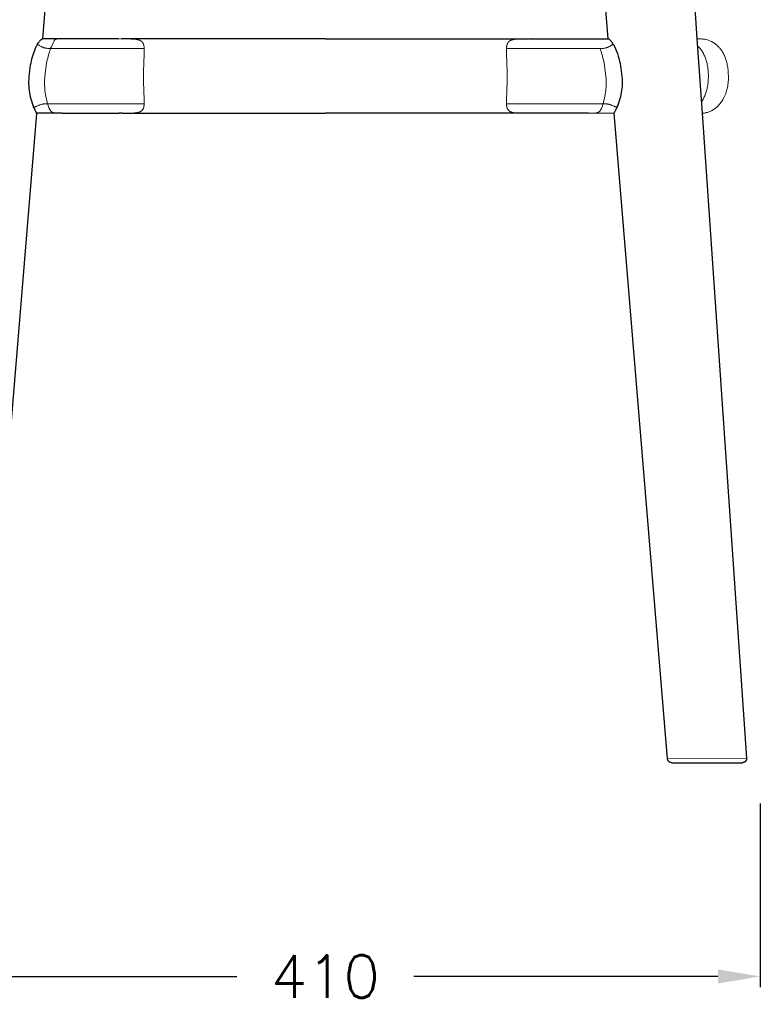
# Model space of a CAD drawing. Extents: x 27211 to 28563, y 10243 to 11771.
# Tile 7 of 11: x 28214 to 28563, y 10243 to 10707. Entities that reach past the tile are written whole.
import ezdxf

# ---------------------------------------------------------------- set-up
doc = ezdxf.new("R2010")
doc.units = 0
doc.header["$LTSCALE"] = 0.5
doc.layers.get('DEFPOINTS').update_dxf_attribs({"linetype": 'CONTINUOUS'})
doc.layers.add('2D$Visibile$Curve', color=7, linetype='CONTINUOUS', lineweight=25, true_color=0x000000)
doc.layers.add('2D$Visibile$Tangenti', color=252, linetype='CONTINUOUS', lineweight=20, true_color=0x696969)
doc.styles.get("Standard").update_dxf_attribs({"font": 'txt.shx', "bigfont": 'bigfont.shx'})
doc.dimstyles.new('STANDARD_ACAD', dxfattribs={"dimtxt": 0.18, "dimasz": 0.18, "dimexe": 0.18, "dimexo": 0.0625, "dimgap": 0.09, "dimtad": 0, "dimtih": 1, "dimtoh": 1, "dimdec": 4, "dimzin": 0, "dimdsep": 46, "dimtxsty": 'Standard', "dimcen": 0.09, "dimadec": 0, "dimazin": 0, "dimtfac": 1, "dimtdec": 4, "dimtofl": 0, "dimtmove": 0, "dimatfit": 3, "dimfxl": 1, "dimtolj": 1, "dimtzin": 0, "dimarcsym": 0})

# ---------------------------------------------------------------- blocks, each defined once
blk = doc.blocks.new('*D372')
at = {"layer": '2D$Visibile$Tangenti', "color": 0, "lineweight": -2, "transparency": 16777216}
for p, q in [((28152.74, 10337.24), (28152.74, 10250.82)), ((28562.77, 10337.24), (28562.77, 10250.82)), ((28172.74, 10255.82), (28316.09, 10255.82)), ((28542.77, 10255.82), (28399.42, 10255.82))]:
    blk.add_line(p, q, dxfattribs=at)
at = {"layer": '2D$Visibile$Tangenti', "color": 0, "transparency": 16777216}
for points in [[(28172.74, 10259.16), (28172.74, 10252.49), (28152.74, 10255.82)], [(28542.77, 10259.16), (28542.77, 10252.49), (28562.77, 10255.82)]]:
    blk.add_solid(points, dxfattribs=at)
at = {"layer": 'DEFPOINTS', "color": 0, "transparency": 16777216}
for p in [(28152.74, 10357.24), (28562.77, 10357.24), (28152.74, 10255.82)]:
    blk.add_point(p, dxfattribs=at)
at = {"layer": '2D$Visibile$Tangenti', "color": 0, "transparency": 16777216, "insert": (28357.75, 10255.82), "char_height": 20, "attachment_point": 5}
blk.add_mtext('\\A1;410', dxfattribs=at)

msp = doc.modelspace()

# ---------------------------------------------------------------- linework, layer by layer
at = {"layer": '2D$Visibile$Curve', "color": 0}
for p, q in [((28256.54, 11086.31), (28224.47, 10697.53)), ((28491.04, 10697.53), (28458.95, 11086.28)), ((28506.01, 11086.41), (28532.88, 10697.53)), ((28221.16, 10693.37), (28220.98, 10692.96)), ((28221.35, 10693.76), (28221.16, 10693.37)), ((28221.54, 10694.14), (28221.35, 10693.76)), ((28221.74, 10694.51), (28221.54, 10694.14)), ((28221.94, 10694.86), (28221.74, 10694.51)), ((28221.94, 10694.86), (28222.1, 10695.12)), ((28222.1, 10695.12), (28222.35, 10695.51)), ((28222.35, 10695.51), (28222.59, 10695.86)), ((28222.59, 10695.86), (28222.71, 10696.02)), ((28222.71, 10696.02), (28222.87, 10696.24)), ((28222.87, 10696.24), (28223.03, 10696.44)), ((28223.03, 10696.44), (28223.18, 10696.62)), ((28223.18, 10696.62), (28223.33, 10696.79)), ((28223.33, 10696.79), (28223.47, 10696.93)), ((28223.47, 10696.93), (28223.54, 10697)), ((28223.54, 10697), (28223.6, 10697.06)), ((28223.6, 10697.06), (28223.66, 10697.12)), ((28223.66, 10697.12), (28223.72, 10697.17)), ((28223.72, 10697.17), (28223.78, 10697.22)), ((28223.78, 10697.22), (28223.83, 10697.26)), ((28223.83, 10697.26), (28223.89, 10697.3)), ((28223.89, 10697.3), (28223.94, 10697.34)), ((28223.94, 10697.34), (28223.98, 10697.37)), ((28223.98, 10697.37), (28224.03, 10697.4)), ((28224.03, 10697.4), (28224.07, 10697.42)), ((28224.07, 10697.42), (28224.11, 10697.45)), ((28224.11, 10697.45), (28224.13, 10697.46)), ((28224.13, 10697.46), (28224.15, 10697.47)), ((28224.15, 10697.47), (28224.17, 10697.48)), ((28224.17, 10697.48), (28224.19, 10697.48)), ((28224.19, 10697.48), (28224.2, 10697.49)), ((28224.2, 10697.49), (28224.22, 10697.5)), ((28224.22, 10697.5), (28224.24, 10697.5)), ((28224.24, 10697.5), (28224.25, 10697.51)), ((28224.25, 10697.51), (28224.26, 10697.51)), ((28224.26, 10697.51), (28224.27, 10697.51)), ((28224.27, 10697.51), (28224.28, 10697.52)), ((28224.28, 10697.52), (28224.29, 10697.52)), ((28224.28, 10697.52), (28224.28, 10697.52)), ((28224.29, 10697.52), (28224.3, 10697.52)), ((28224.3, 10697.52), (28224.31, 10697.52)), ((28224.3, 10697.52), (28224.3, 10697.52)), ((28224.31, 10697.52), (28224.32, 10697.52)), ((28224.32, 10697.52), (28224.33, 10697.53)), ((28224.33, 10697.53), (28224.35, 10697.53)), ((28224.35, 10697.53), (28224.36, 10697.53)), ((28224.36, 10697.53), (28224.38, 10697.53)), ((28224.38, 10697.53), (28224.41, 10697.53)), ((28224.41, 10697.53), (28224.47, 10697.53)), ((28232.78, 10697.53), (28224.47, 10697.53)), ((28238.59, 10697.53), (28232.78, 10697.53)), ((28245.58, 10697.53), (28238.59, 10697.53)), ((28259.07, 10697.53), (28245.58, 10697.53)), ((28260.44, 10697.53), (28259.07, 10697.53)), ((28357.76, 10697.53), (28261.59, 10697.53)), ((28357.76, 10697.53), (28453.92, 10697.53)), ((28454.38, 10697.53), (28454.27, 10697.53)), ((28454.38, 10697.53), (28454.51, 10697.53)), ((28454.6, 10697.53), (28454.51, 10697.53)), ((28454.51, 10697.53), (28455.08, 10697.53)), ((28455.08, 10697.53), (28456.44, 10697.53)), ((28456.44, 10697.53), (28469.92, 10697.53)), ((28469.92, 10697.53), (28476.9, 10697.53)), ((28476.9, 10697.53), (28491.04, 10697.53)), ((28491.12, 10697.53), (28491.04, 10697.53)), ((28491.14, 10697.53), (28491.12, 10697.53)), ((28491.16, 10697.53), (28491.14, 10697.53)), ((28491.17, 10697.53), (28491.16, 10697.53)), ((28491.18, 10697.53), (28491.17, 10697.53)), ((28491.19, 10697.52), (28491.18, 10697.53)), ((28491.2, 10697.52), (28491.19, 10697.52)), ((28491.21, 10697.52), (28491.2, 10697.52)), ((28491.22, 10697.52), (28491.21, 10697.52)), ((28491.22, 10697.52), (28491.22, 10697.52)), ((28491.23, 10697.52), (28491.22, 10697.52)), ((28491.24, 10697.52), (28491.23, 10697.52)), ((28491.25, 10697.51), (28491.24, 10697.52)), ((28491.25, 10697.51), (28491.25, 10697.51)), ((28491.26, 10697.51), (28491.25, 10697.51)), ((28491.28, 10697.5), (28491.26, 10697.51)), ((28491.29, 10697.5), (28491.28, 10697.5)), ((28491.31, 10697.49), (28491.29, 10697.5)), ((28491.33, 10697.48), (28491.31, 10697.49)), ((28491.34, 10697.48), (28491.33, 10697.48)), ((28491.36, 10697.47), (28491.34, 10697.48)), ((28491.38, 10697.46), (28491.36, 10697.47)), ((28491.4, 10697.45), (28491.38, 10697.46)), ((28491.44, 10697.42), (28491.4, 10697.45)), ((28491.48, 10697.4), (28491.44, 10697.42)), ((28491.53, 10697.37), (28491.48, 10697.4)), ((28491.58, 10697.34), (28491.53, 10697.37)), ((28491.63, 10697.3), (28491.58, 10697.34)), ((28491.68, 10697.26), (28491.63, 10697.3)), ((28491.74, 10697.22), (28491.68, 10697.26)), ((28491.79, 10697.17), (28491.74, 10697.22)), ((28491.85, 10697.12), (28491.79, 10697.17)), ((28491.91, 10697.06), (28491.85, 10697.12)), ((28491.98, 10697), (28491.91, 10697.06)), ((28492.04, 10696.93), (28491.98, 10697)), ((28492.18, 10696.79), (28492.04, 10696.93)), ((28492.33, 10696.62), (28492.18, 10696.79)), ((28492.49, 10696.44), (28492.33, 10696.62)), ((28492.65, 10696.24), (28492.49, 10696.44)), ((28492.81, 10696.02), (28492.65, 10696.24)), ((28492.92, 10695.86), (28492.81, 10696.02)), ((28493.16, 10695.51), (28492.92, 10695.86)), ((28493.42, 10695.12), (28493.16, 10695.51)), ((28493.58, 10694.86), (28493.42, 10695.12)), ((28493.58, 10694.86), (28494.05, 10693.99)), ((28494.05, 10693.99), (28494.54, 10692.88)), ((28532.88, 10697.53), (28535.29, 10662.57)), ((28219.57, 10688.98), (28219.32, 10688.05)), ((28219.84, 10689.91), (28219.57, 10688.98)), ((28220.14, 10690.81), (28219.84, 10689.91)), ((28220.45, 10691.69), (28220.14, 10690.81)), ((28220.62, 10692.12), (28220.45, 10691.69)), ((28220.8, 10692.55), (28220.62, 10692.12)), ((28220.98, 10692.96), (28220.8, 10692.55)), ((28494.54, 10692.88), (28494.99, 10691.76)), ((28494.99, 10691.76), (28495.41, 10690.62)), ((28495.41, 10690.62), (28495.79, 10689.47)), ((28495.79, 10689.47), (28496.13, 10688.31)), ((28218.53, 10684.19), (28218.27, 10682.37)), ((28218.7, 10685.17), (28218.53, 10684.19)), ((28218.89, 10686.14), (28218.7, 10685.17)), ((28219.09, 10687.1), (28218.89, 10686.14)), ((28219.32, 10688.05), (28219.09, 10687.1)), ((28496.13, 10688.31), (28496.43, 10687.14)), ((28496.43, 10687.14), (28496.69, 10685.96)), ((28496.69, 10685.96), (28496.92, 10684.77)), ((28496.92, 10684.77), (28497.1, 10683.57)), ((28218, 10679.89), (28217.93, 10678.64)), ((28218.12, 10681.13), (28218, 10679.89)), ((28218.27, 10682.37), (28218.12, 10681.13)), ((28497.1, 10683.57), (28497.24, 10682.37)), ((28497.24, 10682.37), (28497.4, 10681.13)), ((28497.4, 10681.13), (28497.51, 10679.89)), ((28497.51, 10679.89), (28497.59, 10678.64)), ((28217.93, 10678.64), (28217.89, 10677.39)), ((28217.89, 10677.39), (28217.9, 10676.36)), ((28217.9, 10676.36), (28217.94, 10675.34)), ((28217.94, 10675.34), (28218.01, 10674.32)), ((28497.58, 10675.34), (28497.5, 10674.32)), ((28497.62, 10676.36), (28497.58, 10675.34)), ((28497.59, 10678.64), (28497.62, 10677.39)), ((28497.62, 10677.39), (28497.62, 10676.36)), ((28218.01, 10674.32), (28218.13, 10673.3)), ((28218.13, 10673.3), (28218.27, 10672.29)), ((28218.27, 10672.29), (28218.46, 10671.28)), ((28218.46, 10671.28), (28218.67, 10670.28)), ((28218.67, 10670.28), (28218.93, 10669.29)), ((28496.84, 10670.28), (28496.59, 10669.29)), ((28497.06, 10671.28), (28496.84, 10670.28)), ((28497.24, 10672.29), (28497.06, 10671.28)), ((28497.39, 10673.3), (28497.24, 10672.29)), ((28497.5, 10674.32), (28497.39, 10673.3)), ((28218.93, 10669.29), (28219.21, 10668.3)), ((28219.21, 10668.3), (28219.53, 10667.33)), ((28219.53, 10667.33), (28219.89, 10666.37)), ((28219.89, 10666.37), (28220.27, 10665.42)), ((28220.64, 10664.73), (28220.27, 10665.42)), ((28226.84, 10667.02), (28226.84, 10667.01)), ((28226.84, 10667.01), (28226.84, 10667.01)), ((28493.92, 10662.63), (28495.24, 10665.42)), ((28495.24, 10665.42), (28495.04, 10665.44)), ((28495.63, 10666.38), (28495.24, 10665.43)), ((28495.51, 10666.08), (28495.24, 10665.42)), ((28495.98, 10667.34), (28495.63, 10666.38)), ((28496.3, 10668.31), (28495.98, 10667.34)), ((28496.59, 10669.29), (28496.3, 10668.31)), ((28221.58, 10662.48), (28196.47, 10358.36)), ((28220.98, 10664.03), (28220.64, 10664.73)), ((28221.29, 10663.32), (28220.98, 10664.03)), ((28221.59, 10662.6), (28221.29, 10663.32)), ((28221.59, 10662.67), (28221.58, 10662.48)), ((28233.7, 10662.53), (28221.58, 10662.53)), ((28222.09, 10662.48), (28222.09, 10662.48)), ((28233.7, 10662.53), (28260.6, 10662.53)), ((28261.96, 10662.53), (28260.6, 10662.53)), ((28261.96, 10662.53), (28357.76, 10662.53)), ((28453.92, 10662.53), (28357.76, 10662.53)), ((28454.92, 10662.53), (28453.99, 10662.53)), ((28454.51, 10662.53), (28454.03, 10662.53)), ((28481.81, 10662.53), (28454.92, 10662.53)), ((28493.93, 10662.48), (28481.81, 10662.53)), ((28519.04, 10358.36), (28493.92, 10662.63)), ((28535.29, 10662.57), (28556.3, 10358.67)), ((28519.04, 10358.29), (28519.04, 10358.36)), ((28519.05, 10358.23), (28519.04, 10358.29)), ((28519.06, 10358.16), (28519.05, 10358.23)), ((28519.08, 10358.09), (28519.06, 10358.16)), ((28519.1, 10358.02), (28519.08, 10358.09)), ((28519.11, 10357.96), (28519.1, 10358.02)), ((28519.13, 10357.89), (28519.11, 10357.96)), ((28519.16, 10357.82), (28519.13, 10357.89)), ((28519.18, 10357.76), (28519.16, 10357.82)), ((28519.21, 10357.7), (28519.18, 10357.76)), ((28519.24, 10357.63), (28519.21, 10357.7)), ((28519.27, 10357.57), (28519.24, 10357.63)), ((28519.31, 10357.51), (28519.27, 10357.57)), ((28519.34, 10357.45), (28519.31, 10357.51)), ((28519.38, 10357.4), (28519.34, 10357.45)), ((28519.42, 10357.34), (28519.38, 10357.4)), ((28519.46, 10357.28), (28519.42, 10357.34)), ((28519.51, 10357.23), (28519.46, 10357.28)), ((28519.55, 10357.18), (28519.51, 10357.23)), ((28519.6, 10357.13), (28519.55, 10357.18)), ((28519.65, 10357.08), (28519.6, 10357.13)), ((28519.7, 10357.03), (28519.65, 10357.08)), ((28519.75, 10356.99), (28519.7, 10357.03)), ((28519.81, 10356.94), (28519.75, 10356.99)), ((28519.86, 10356.9), (28519.81, 10356.94)), ((28519.92, 10356.86), (28519.86, 10356.9)), ((28519.98, 10356.83), (28519.92, 10356.86)), ((28520.04, 10356.79), (28519.98, 10356.83)), ((28520.1, 10356.76), (28520.04, 10356.79)), ((28520.16, 10356.73), (28520.1, 10356.76)), ((28520.22, 10356.7), (28520.16, 10356.73)), ((28520.29, 10356.67), (28520.22, 10356.7)), ((28520.35, 10356.65), (28520.29, 10356.67)), ((28520.42, 10356.62), (28520.35, 10356.65)), ((28520.48, 10356.6), (28520.42, 10356.62)), ((28520.55, 10356.59), (28520.48, 10356.6)), ((28520.62, 10356.57), (28520.55, 10356.59)), ((28520.69, 10356.56), (28520.62, 10356.57)), ((28520.75, 10356.55), (28520.69, 10356.56)), ((28520.82, 10356.54), (28520.75, 10356.55)), ((28520.89, 10356.53), (28520.82, 10356.54)), ((28520.96, 10356.53), (28520.89, 10356.53)), ((28521.03, 10356.53), (28520.96, 10356.53)), ((28521.03, 10356.53), (28554.29, 10356.53)), ((28554.29, 10356.53), (28554.3, 10356.53)), ((28554.37, 10356.53), (28554.3, 10356.53)), ((28554.44, 10356.53), (28554.37, 10356.53)), ((28554.51, 10356.54), (28554.44, 10356.53)), ((28554.58, 10356.55), (28554.51, 10356.54)), ((28554.65, 10356.56), (28554.58, 10356.55)), ((28554.72, 10356.57), (28554.65, 10356.56)), ((28554.78, 10356.59), (28554.72, 10356.57)), ((28554.85, 10356.6), (28554.78, 10356.59)), ((28554.92, 10356.63), (28554.85, 10356.6)), ((28554.98, 10356.65), (28554.92, 10356.63)), ((28555.05, 10356.67), (28554.98, 10356.65)), ((28555.11, 10356.7), (28555.05, 10356.67)), ((28555.18, 10356.73), (28555.11, 10356.7)), ((28555.24, 10356.76), (28555.18, 10356.73)), ((28555.3, 10356.8), (28555.24, 10356.76)), ((28555.36, 10356.83), (28555.3, 10356.8)), ((28555.42, 10356.87), (28555.36, 10356.83)), ((28555.48, 10356.91), (28555.42, 10356.87)), ((28555.53, 10356.95), (28555.48, 10356.91)), ((28555.59, 10357), (28555.53, 10356.95)), ((28555.64, 10357.04), (28555.59, 10357)), ((28555.69, 10357.09), (28555.64, 10357.04)), ((28555.74, 10357.14), (28555.69, 10357.09)), ((28555.79, 10357.19), (28555.74, 10357.14)), ((28555.83, 10357.24), (28555.79, 10357.19)), ((28555.88, 10357.3), (28555.83, 10357.24)), ((28555.92, 10357.35), (28555.88, 10357.3)), ((28555.96, 10357.41), (28555.92, 10357.35)), ((28556, 10357.47), (28555.96, 10357.41)), ((28556.03, 10357.53), (28556, 10357.47)), ((28556.07, 10357.59), (28556.03, 10357.53)), ((28556.1, 10357.65), (28556.07, 10357.59)), ((28556.13, 10357.71), (28556.1, 10357.65)), ((28556.16, 10357.78), (28556.13, 10357.71)), ((28556.18, 10357.84), (28556.16, 10357.78)), ((28556.2, 10357.91), (28556.18, 10357.84)), ((28556.22, 10357.98), (28556.2, 10357.91)), ((28556.24, 10358.04), (28556.22, 10357.98)), ((28556.26, 10358.11), (28556.24, 10358.04)), ((28556.27, 10358.18), (28556.26, 10358.11)), ((28556.28, 10358.25), (28556.27, 10358.18)), ((28556.29, 10358.32), (28556.28, 10358.25)), ((28556.3, 10358.39), (28556.29, 10358.32)), ((28556.3, 10358.67), (28556.3, 10358.6)), ((28556.3, 10358.6), (28556.3, 10358.53)), ((28556.3, 10358.53), (28556.3, 10358.46)), ((28556.3, 10358.46), (28556.3, 10358.39))]:
    msp.add_line(p, q, dxfattribs=at)
at = {"layer": '2D$Visibile$Tangenti', "color": 0}
for p, q in [((28221.94, 10694.86), (28222, 10694.85)), ((28222, 10694.85), (28222.06, 10694.84)), ((28222.06, 10694.84), (28222.12, 10694.82)), ((28222.12, 10694.82), (28222.18, 10694.81)), ((28222.18, 10694.81), (28222.24, 10694.79)), ((28222.24, 10694.79), (28222.31, 10694.77)), ((28222.31, 10694.77), (28222.37, 10694.75)), ((28222.37, 10694.75), (28222.43, 10694.73)), ((28222.43, 10694.73), (28222.49, 10694.7)), ((28222.49, 10694.7), (28222.55, 10694.68)), ((28222.55, 10694.68), (28222.62, 10694.65)), ((28222.62, 10694.65), (28222.68, 10694.62)), ((28222.68, 10694.62), (28222.81, 10694.56)), ((28222.81, 10694.56), (28222.94, 10694.49)), ((28222.94, 10694.49), (28223.51, 10694.17)), ((28223.51, 10694.17), (28223.83, 10693.99)), ((28223.83, 10693.99), (28224, 10693.9)), ((28224, 10693.9), (28224.18, 10693.8)), ((28224.18, 10693.8), (28224.37, 10693.71)), ((28224.37, 10693.71), (28224.56, 10693.63)), ((28224.56, 10693.63), (28224.77, 10693.54)), ((28224.77, 10693.54), (28224.98, 10693.46)), ((28224.98, 10693.46), (28225.09, 10693.42)), ((28225.09, 10693.42), (28225.21, 10693.39)), ((28225.21, 10693.39), (28225.32, 10693.35)), ((28225.32, 10693.35), (28225.44, 10693.32)), ((28225.44, 10693.32), (28225.56, 10693.29)), ((28225.56, 10693.29), (28225.68, 10693.26)), ((28225.68, 10693.26), (28225.81, 10693.23)), ((28225.81, 10693.23), (28225.94, 10693.2)), ((28225.94, 10693.2), (28226.2, 10693.15)), ((28226.2, 10693.15), (28226.48, 10693.11)), ((28226.48, 10693.11), (28226.76, 10693.08)), ((28226.76, 10693.08), (28227.05, 10693.05)), ((28227.05, 10693.05), (28227.35, 10693.03)), ((28227.35, 10693.03), (28227.65, 10693.02)), ((28227.65, 10693.02), (28228.27, 10693.01)), ((28228.27, 10693.01), (28228.02, 10692.32)), ((28228.45, 10693.46), (28228.27, 10693.01)), ((28228.27, 10693.01), (28258.9, 10693.03)), ((28228.63, 10693.89), (28228.45, 10693.46)), ((28228.97, 10694.67), (28228.63, 10693.89)), ((28229.74, 10696.29), (28228.97, 10694.67)), ((28229.91, 10696.63), (28229.74, 10696.29)), ((28229.99, 10696.77), (28229.91, 10696.63)), ((28230.03, 10696.83), (28229.99, 10696.77)), ((28230.07, 10696.89), (28230.03, 10696.83)), ((28230.1, 10696.94), (28230.07, 10696.89)), ((28230.14, 10697), (28230.1, 10696.94)), ((28230.16, 10697.02), (28230.14, 10697)), ((28230.18, 10697.04), (28230.16, 10697.02)), ((28230.19, 10697.07), (28230.18, 10697.04)), ((28230.21, 10697.09), (28230.19, 10697.07)), ((28230.23, 10697.11), (28230.21, 10697.09)), ((28230.25, 10697.13), (28230.23, 10697.11)), ((28230.27, 10697.15), (28230.25, 10697.13)), ((28230.29, 10697.17), (28230.27, 10697.15)), ((28230.31, 10697.19), (28230.29, 10697.17)), ((28230.32, 10697.21), (28230.31, 10697.19)), ((28230.34, 10697.22), (28230.32, 10697.21)), ((28230.36, 10697.24), (28230.34, 10697.22)), ((28230.38, 10697.25), (28230.36, 10697.24)), ((28230.4, 10697.27), (28230.38, 10697.25)), ((28230.41, 10697.28), (28230.4, 10697.27)), ((28230.43, 10697.29), (28230.41, 10697.28)), ((28230.45, 10697.3), (28230.43, 10697.29)), ((28230.47, 10697.31), (28230.45, 10697.3)), ((28230.48, 10697.32), (28230.47, 10697.31)), ((28230.5, 10697.33), (28230.48, 10697.32)), ((28230.5, 10697.33), (28230.74, 10697.39)), ((28230.74, 10697.39), (28230.97, 10697.44)), ((28230.97, 10697.44), (28231.21, 10697.48)), ((28231.21, 10697.48), (28231.45, 10697.51)), ((28231.45, 10697.51), (28231.68, 10697.54)), ((28231.68, 10697.54), (28231.92, 10697.56)), ((28231.92, 10697.56), (28232.16, 10697.57)), ((28232.16, 10697.57), (28232.4, 10697.57)), ((28232.4, 10697.57), (28232.65, 10697.56)), ((28232.65, 10697.56), (28232.89, 10697.55)), ((28232.89, 10697.55), (28233.12, 10697.53)), ((28272.4, 10693.03), (28258.96, 10693.03)), ((28260.44, 10697.53), (28266.16, 10697.49)), ((28266.16, 10697.49), (28267.2, 10697.44)), ((28267.2, 10697.44), (28267.69, 10697.41)), ((28267.69, 10697.41), (28268.16, 10697.36)), ((28268.16, 10697.36), (28268.62, 10697.31)), ((28268.62, 10697.31), (28268.83, 10697.27)), ((28268.83, 10697.27), (28269.05, 10697.24)), ((28269.05, 10697.24), (28269.25, 10697.2)), ((28269.25, 10697.2), (28269.45, 10697.15)), ((28269.45, 10697.15), (28269.64, 10697.1)), ((28269.64, 10697.1), (28269.83, 10697.05)), ((28269.83, 10697.05), (28270.01, 10696.99)), ((28270.01, 10696.99), (28270.09, 10696.96)), ((28270.09, 10696.96), (28270.18, 10696.93)), ((28270.18, 10696.93), (28270.26, 10696.9)), ((28270.26, 10696.9), (28270.34, 10696.86)), ((28270.34, 10696.86), (28270.42, 10696.83)), ((28270.42, 10696.83), (28270.5, 10696.79)), ((28270.5, 10696.79), (28270.57, 10696.75)), ((28270.57, 10696.75), (28270.65, 10696.72)), ((28270.65, 10696.72), (28270.72, 10696.68)), ((28270.72, 10696.68), (28270.79, 10696.63)), ((28270.79, 10696.63), (28270.86, 10696.59)), ((28270.86, 10696.59), (28270.93, 10696.55)), ((28270.93, 10696.55), (28270.99, 10696.5)), ((28270.99, 10696.5), (28271.05, 10696.45)), ((28271.05, 10696.45), (28271.12, 10696.41)), ((28271.12, 10696.41), (28271.18, 10696.36)), ((28271.18, 10696.36), (28271.23, 10696.31)), ((28271.23, 10696.31), (28271.29, 10696.25)), ((28271.29, 10696.25), (28271.35, 10696.2)), ((28271.35, 10696.2), (28271.4, 10696.14)), ((28271.4, 10696.14), (28271.45, 10696.09)), ((28271.45, 10696.09), (28271.5, 10696.03)), ((28271.5, 10696.03), (28271.55, 10695.97)), ((28271.55, 10695.97), (28271.59, 10695.91)), ((28271.59, 10695.91), (28271.64, 10695.85)), ((28271.64, 10695.85), (28271.68, 10695.78)), ((28271.68, 10695.78), (28271.73, 10695.72)), ((28271.73, 10695.72), (28271.77, 10695.65)), ((28271.77, 10695.65), (28271.81, 10695.59)), ((28271.81, 10695.59), (28271.84, 10695.52)), ((28271.84, 10695.52), (28271.88, 10695.45)), ((28271.88, 10695.45), (28271.91, 10695.38)), ((28271.91, 10695.38), (28271.95, 10695.3)), ((28271.95, 10695.3), (28271.98, 10695.23)), ((28271.98, 10695.23), (28272.01, 10695.15)), ((28272.01, 10695.15), (28272.04, 10695.07)), ((28272.04, 10695.07), (28272.07, 10694.99)), ((28272.07, 10694.99), (28272.09, 10694.91)), ((28272.09, 10694.91), (28272.12, 10694.83)), ((28272.12, 10694.83), (28272.14, 10694.75)), ((28272.14, 10694.75), (28272.19, 10694.58)), ((28272.19, 10694.58), (28272.23, 10694.4)), ((28272.23, 10694.4), (28272.27, 10694.22)), ((28272.27, 10694.22), (28272.3, 10694.04)), ((28272.3, 10694.04), (28272.33, 10693.85)), ((28272.33, 10693.85), (28272.35, 10693.65)), ((28272.35, 10693.65), (28272.37, 10693.45)), ((28272.37, 10693.45), (28272.4, 10693.03)), ((28272.4, 10693.03), (28272.43, 10692.45)), ((28443.11, 10693.03), (28443.09, 10692.45)), ((28443.14, 10693.45), (28443.11, 10693.03)), ((28443.11, 10693.03), (28456.56, 10693.03)), ((28443.16, 10693.65), (28443.14, 10693.45)), ((28443.19, 10693.85), (28443.16, 10693.65)), ((28443.22, 10694.04), (28443.19, 10693.85)), ((28443.25, 10694.22), (28443.22, 10694.04)), ((28443.28, 10694.4), (28443.25, 10694.22)), ((28443.32, 10694.58), (28443.28, 10694.4)), ((28443.37, 10694.75), (28443.32, 10694.58)), ((28443.39, 10694.83), (28443.37, 10694.75)), ((28443.42, 10694.91), (28443.39, 10694.83)), ((28443.45, 10694.99), (28443.42, 10694.91)), ((28443.47, 10695.07), (28443.45, 10694.99)), ((28443.5, 10695.15), (28443.47, 10695.07)), ((28443.53, 10695.23), (28443.5, 10695.15)), ((28443.57, 10695.3), (28443.53, 10695.23)), ((28443.6, 10695.38), (28443.57, 10695.3)), ((28443.63, 10695.45), (28443.6, 10695.38)), ((28443.67, 10695.52), (28443.63, 10695.45)), ((28443.71, 10695.59), (28443.67, 10695.52)), ((28443.75, 10695.65), (28443.71, 10695.59)), ((28443.79, 10695.72), (28443.75, 10695.65)), ((28443.83, 10695.78), (28443.79, 10695.72)), ((28443.87, 10695.85), (28443.83, 10695.78)), ((28443.92, 10695.91), (28443.87, 10695.85)), ((28443.97, 10695.97), (28443.92, 10695.91)), ((28444.01, 10696.03), (28443.97, 10695.97)), ((28444.06, 10696.09), (28444.01, 10696.03)), ((28444.12, 10696.14), (28444.06, 10696.09)), ((28444.17, 10696.2), (28444.12, 10696.14)), ((28444.22, 10696.25), (28444.17, 10696.2)), ((28444.28, 10696.31), (28444.22, 10696.25)), ((28444.34, 10696.36), (28444.28, 10696.31)), ((28444.4, 10696.41), (28444.34, 10696.36)), ((28444.46, 10696.45), (28444.4, 10696.41)), ((28444.52, 10696.5), (28444.46, 10696.45)), ((28444.59, 10696.55), (28444.52, 10696.5)), ((28444.65, 10696.59), (28444.59, 10696.55)), ((28444.72, 10696.63), (28444.65, 10696.59)), ((28444.79, 10696.68), (28444.72, 10696.63)), ((28444.87, 10696.72), (28444.79, 10696.68)), ((28444.94, 10696.75), (28444.87, 10696.72)), ((28445.02, 10696.79), (28444.94, 10696.75)), ((28445.09, 10696.83), (28445.02, 10696.79)), ((28445.17, 10696.86), (28445.09, 10696.83)), ((28445.25, 10696.9), (28445.17, 10696.86)), ((28445.34, 10696.93), (28445.25, 10696.9)), ((28445.42, 10696.96), (28445.34, 10696.93)), ((28445.51, 10696.99), (28445.42, 10696.96)), ((28445.69, 10697.05), (28445.51, 10696.99)), ((28445.87, 10697.1), (28445.69, 10697.05)), ((28446.06, 10697.15), (28445.87, 10697.1)), ((28446.26, 10697.2), (28446.06, 10697.15)), ((28446.47, 10697.24), (28446.26, 10697.2)), ((28446.68, 10697.27), (28446.47, 10697.24)), ((28446.89, 10697.31), (28446.68, 10697.27)), ((28447.35, 10697.36), (28446.89, 10697.31)), ((28447.82, 10697.41), (28447.35, 10697.36)), ((28448.32, 10697.44), (28447.82, 10697.41)), ((28449.36, 10697.49), (28448.32, 10697.44)), ((28454.27, 10697.53), (28449.36, 10697.49)), ((28456.56, 10693.03), (28487.67, 10693.02)), ((28487.24, 10693.01), (28487.5, 10692.32)), ((28487.67, 10693.02), (28488.09, 10693.03)), ((28488.09, 10693.03), (28488.51, 10693.05)), ((28488.51, 10693.05), (28488.71, 10693.07)), ((28488.71, 10693.07), (28488.92, 10693.1)), ((28488.92, 10693.1), (28489.12, 10693.12)), ((28489.12, 10693.12), (28489.32, 10693.15)), ((28489.32, 10693.15), (28489.52, 10693.19)), ((28489.52, 10693.19), (28489.72, 10693.23)), ((28489.72, 10693.23), (28489.92, 10693.28)), ((28489.92, 10693.28), (28490.11, 10693.33)), ((28490.11, 10693.33), (28490.3, 10693.39)), ((28490.3, 10693.39), (28490.49, 10693.45)), ((28490.49, 10693.45), (28490.68, 10693.52)), ((28490.68, 10693.52), (28490.87, 10693.59)), ((28490.87, 10693.59), (28491.05, 10693.67)), ((28491.05, 10693.67), (28491.24, 10693.76)), ((28491.24, 10693.76), (28491.42, 10693.85)), ((28491.42, 10693.85), (28491.61, 10693.95)), ((28491.61, 10693.95), (28492.52, 10694.46)), ((28492.52, 10694.46), (28492.68, 10694.55)), ((28492.68, 10694.55), (28492.76, 10694.59)), ((28492.76, 10694.59), (28492.86, 10694.64)), ((28492.86, 10694.64), (28492.97, 10694.68)), ((28492.97, 10694.68), (28493.07, 10694.72)), ((28493.07, 10694.72), (28493.12, 10694.74)), ((28493.12, 10694.74), (28493.18, 10694.76)), ((28493.18, 10694.76), (28493.23, 10694.78)), ((28493.23, 10694.78), (28493.28, 10694.79)), ((28493.28, 10694.79), (28493.33, 10694.81)), ((28493.33, 10694.81), (28493.38, 10694.82)), ((28493.38, 10694.82), (28493.48, 10694.84)), ((28493.48, 10694.84), (28493.58, 10694.86)), ((28532.88, 10697.53), (28534.76, 10697.53)), ((28534.37, 10693.03), (28533.1, 10694.34)), ((28534.42, 10692.96), (28534.37, 10693.03)), ((28534.76, 10697.53), (28535.14, 10697.52)), ((28535.14, 10697.52), (28535.53, 10697.5)), ((28535.53, 10697.5), (28535.91, 10697.47)), ((28535.91, 10697.47), (28536.3, 10697.42)), ((28536.3, 10697.42), (28536.68, 10697.37)), ((28536.68, 10697.37), (28537.06, 10697.29)), ((28537.06, 10697.29), (28537.43, 10697.21)), ((28537.43, 10697.21), (28537.81, 10697.11)), ((28537.81, 10697.11), (28538.18, 10697)), ((28538.18, 10697), (28539.78, 10696.35)), ((28539.78, 10696.35), (28541.27, 10695.45)), ((28541.27, 10695.45), (28542.66, 10694.31)), ((28542.66, 10694.31), (28542.94, 10694.02)), ((28542.94, 10694.02), (28543.22, 10693.73)), ((28543.22, 10693.73), (28543.5, 10693.43)), ((28543.5, 10693.43), (28543.76, 10693.11)), ((28543.76, 10693.11), (28544.02, 10692.78)), ((28226.9, 10688.49), (28226.71, 10687.68)), ((28227.1, 10689.3), (28226.9, 10688.49)), ((28227.31, 10690.09), (28227.1, 10689.3)), ((28227.54, 10690.85), (28227.31, 10690.09)), ((28227.77, 10691.6), (28227.54, 10690.85)), ((28228.02, 10692.32), (28227.77, 10691.6)), ((28272.41, 10690.53), (28272.1, 10682.07)), ((28272.43, 10691.85), (28272.41, 10690.53)), ((28272.43, 10692.45), (28272.43, 10691.85)), ((28443.09, 10692.45), (28443.08, 10691.85)), ((28443.08, 10691.85), (28443.1, 10690.53)), ((28443.1, 10690.53), (28443.42, 10682.07)), ((28487.5, 10692.32), (28487.74, 10691.6)), ((28487.74, 10691.6), (28487.98, 10690.85)), ((28487.98, 10690.85), (28488.2, 10690.09)), ((28488.2, 10690.09), (28488.42, 10689.3)), ((28488.42, 10689.3), (28488.62, 10688.49)), ((28488.62, 10688.49), (28488.81, 10687.68)), ((28534.7, 10692.61), (28534.42, 10692.96)), ((28534.97, 10692.25), (28534.7, 10692.61)), ((28535.23, 10691.87), (28534.97, 10692.25)), ((28535.48, 10691.48), (28535.23, 10691.87)), ((28535.72, 10691.08), (28535.48, 10691.48)), ((28535.95, 10690.67), (28535.72, 10691.08)), ((28536.17, 10690.25), (28535.95, 10690.67)), ((28536.38, 10689.81), (28536.17, 10690.25)), ((28536.58, 10689.36), (28536.38, 10689.81)), ((28536.77, 10688.9), (28536.58, 10689.36)), ((28536.95, 10688.43), (28536.77, 10688.9)), ((28537.12, 10687.95), (28536.95, 10688.43)), ((28544.02, 10692.78), (28544.27, 10692.44)), ((28544.27, 10692.44), (28544.52, 10692.09)), ((28544.52, 10692.09), (28544.76, 10691.72)), ((28544.76, 10691.72), (28544.99, 10691.35)), ((28544.99, 10691.35), (28545.21, 10690.96)), ((28545.21, 10690.96), (28545.42, 10690.56)), ((28545.42, 10690.56), (28545.63, 10690.14)), ((28545.63, 10690.14), (28545.82, 10689.71)), ((28545.82, 10689.71), (28546.01, 10689.27)), ((28546.01, 10689.27), (28546.19, 10688.82)), ((28546.19, 10688.82), (28546.36, 10688.35)), ((28226.22, 10685.17), (28225.95, 10683.45)), ((28226.53, 10686.85), (28226.22, 10685.17)), ((28226.71, 10687.68), (28226.53, 10686.85)), ((28488.81, 10687.68), (28488.98, 10686.85)), ((28488.98, 10686.85), (28489.29, 10685.17)), ((28489.29, 10685.17), (28489.56, 10683.45)), ((28537.27, 10687.45), (28537.12, 10687.95)), ((28537.42, 10686.95), (28537.27, 10687.45)), ((28537.56, 10686.43), (28537.42, 10686.95)), ((28537.68, 10685.9), (28537.56, 10686.43)), ((28537.79, 10685.36), (28537.68, 10685.9)), ((28537.9, 10684.81), (28537.79, 10685.36)), ((28537.99, 10684.25), (28537.9, 10684.81)), ((28538.07, 10683.68), (28537.99, 10684.25)), ((28546.36, 10688.35), (28546.52, 10687.87)), ((28546.52, 10687.87), (28546.68, 10687.38)), ((28546.68, 10687.38), (28546.82, 10686.87)), ((28546.82, 10686.87), (28546.95, 10686.35)), ((28546.95, 10686.35), (28547.08, 10685.81)), ((28547.08, 10685.81), (28547.19, 10685.26)), ((28547.19, 10685.26), (28547.29, 10684.7)), ((28547.29, 10684.7), (28547.39, 10684.12)), ((28547.39, 10684.12), (28547.47, 10683.53)), ((28225.48, 10679.11), (28225.43, 10678.24)), ((28225.51, 10679.55), (28225.48, 10679.11)), ((28225.68, 10681.29), (28225.51, 10679.55)), ((28225.95, 10683.45), (28225.68, 10681.29)), ((28272.1, 10682.07), (28272.1, 10677.49)), ((28443.42, 10682.07), (28443.41, 10677.49)), ((28489.56, 10683.45), (28489.83, 10681.29)), ((28489.83, 10681.29), (28490, 10679.55)), ((28490, 10679.55), (28490.04, 10679.11)), ((28490.04, 10679.11), (28490.08, 10678.24)), ((28538.16, 10682.8), (28538.07, 10683.68)), ((28538.23, 10681.89), (28538.16, 10682.8)), ((28538.26, 10681.26), (28538.23, 10681.89)), ((28538.28, 10680.64), (28538.26, 10681.26)), ((28538.26, 10678.78), (28538.28, 10679.4)), ((28538.29, 10680.02), (28538.28, 10680.64)), ((28538.28, 10679.4), (28538.29, 10680.02)), ((28547.47, 10683.53), (28547.54, 10682.92)), ((28547.54, 10682.92), (28547.6, 10682.3)), ((28547.6, 10682.3), (28547.65, 10681.67)), ((28547.65, 10681.67), (28547.69, 10681.01)), ((28547.69, 10681.01), (28547.72, 10680.35)), ((28547.72, 10680.35), (28547.74, 10678.97)), ((28225.43, 10678.24), (28225.41, 10677.36)), ((28225.41, 10677.36), (28225.41, 10676.49)), ((28225.41, 10676.49), (28225.43, 10675.62)), ((28225.43, 10675.62), (28225.47, 10674.76)), ((28225.47, 10674.76), (28225.54, 10673.9)), ((28272.1, 10677.49), (28272.43, 10668.85)), ((28443.41, 10677.49), (28443.09, 10668.85)), ((28490.04, 10674.76), (28489.98, 10673.9)), ((28490.09, 10675.62), (28490.04, 10674.76)), ((28490.08, 10678.24), (28490.11, 10677.36)), ((28490.11, 10676.49), (28490.09, 10675.62)), ((28490.11, 10677.36), (28490.11, 10676.49)), ((28537.68, 10674.14), (28537.79, 10674.68)), ((28537.79, 10674.68), (28537.89, 10675.23)), ((28537.89, 10675.23), (28537.99, 10675.79)), ((28537.99, 10675.79), (28538.06, 10676.36)), ((28538.06, 10676.36), (28538.13, 10676.95)), ((28538.13, 10676.95), (28538.19, 10677.54)), ((28538.19, 10677.54), (28538.23, 10678.16)), ((28538.23, 10678.16), (28538.26, 10678.78)), ((28547.25, 10674.66), (28547.09, 10673.96)), ((28547.39, 10675.37), (28547.25, 10674.66)), ((28547.51, 10676.09), (28547.39, 10675.37)), ((28547.6, 10676.8), (28547.51, 10676.09)), ((28547.67, 10677.52), (28547.6, 10676.8)), ((28547.72, 10678.25), (28547.67, 10677.52)), ((28547.74, 10678.97), (28547.72, 10678.25)), ((28225.54, 10673.9), (28225.62, 10673.06)), ((28225.62, 10673.06), (28225.73, 10672.23)), ((28225.73, 10672.23), (28225.85, 10671.41)), ((28225.85, 10671.41), (28225.99, 10670.61)), ((28225.99, 10670.61), (28226.14, 10669.84)), ((28226.14, 10669.84), (28226.31, 10669.09)), ((28489.37, 10669.84), (28489.21, 10669.09)), ((28489.52, 10670.61), (28489.37, 10669.84)), ((28489.66, 10671.41), (28489.52, 10670.61)), ((28489.79, 10672.23), (28489.66, 10671.41)), ((28489.89, 10673.06), (28489.79, 10672.23)), ((28489.98, 10673.9), (28489.89, 10673.06)), ((28536.17, 10669.8), (28536.38, 10670.24)), ((28536.38, 10670.24), (28536.58, 10670.68)), ((28536.58, 10670.68), (28536.76, 10671.14)), ((28536.76, 10671.14), (28536.94, 10671.61)), ((28536.94, 10671.61), (28537.11, 10672.1)), ((28537.11, 10672.1), (28537.27, 10672.59)), ((28537.27, 10672.59), (28537.42, 10673.1)), ((28537.42, 10673.1), (28537.55, 10673.61)), ((28537.55, 10673.61), (28537.68, 10674.14)), ((28545.62, 10669.88), (28545.3, 10669.23)), ((28545.92, 10670.54), (28545.62, 10669.88)), ((28546.2, 10671.2), (28545.92, 10670.54)), ((28546.46, 10671.88), (28546.2, 10671.2)), ((28546.69, 10672.57), (28546.46, 10671.88)), ((28546.9, 10673.26), (28546.69, 10672.57)), ((28547.09, 10673.96), (28546.9, 10673.26)), ((28220.27, 10665.42), (28220.32, 10665.43)), ((28220.32, 10665.43), (28220.45, 10665.44)), ((28220.45, 10665.44), (28220.58, 10665.46)), ((28220.58, 10665.46), (28220.71, 10665.48)), ((28220.71, 10665.48), (28220.84, 10665.51)), ((28220.84, 10665.51), (28220.97, 10665.54)), ((28220.97, 10665.54), (28221.11, 10665.58)), ((28221.11, 10665.58), (28221.24, 10665.62)), ((28221.24, 10665.62), (28221.37, 10665.67)), ((28221.37, 10665.67), (28221.5, 10665.72)), ((28221.5, 10665.72), (28221.62, 10665.77)), ((28221.62, 10665.77), (28221.75, 10665.82)), ((28221.75, 10665.82), (28222.77, 10666.3)), ((28222.77, 10666.3), (28222.99, 10666.39)), ((28222.99, 10666.39), (28223.2, 10666.48)), ((28223.2, 10666.48), (28223.42, 10666.55)), ((28223.42, 10666.55), (28223.63, 10666.62)), ((28223.63, 10666.62), (28223.85, 10666.69)), ((28223.85, 10666.69), (28224.07, 10666.74)), ((28224.07, 10666.74), (28224.29, 10666.79)), ((28224.29, 10666.79), (28224.51, 10666.84)), ((28224.51, 10666.84), (28224.73, 10666.87)), ((28224.73, 10666.87), (28224.96, 10666.91)), ((28224.96, 10666.91), (28225.19, 10666.94)), ((28225.19, 10666.94), (28225.42, 10666.96)), ((28225.42, 10666.96), (28225.65, 10666.98)), ((28225.65, 10666.98), (28225.88, 10666.99)), ((28225.88, 10666.99), (28226.35, 10667.01)), ((28226.31, 10669.09), (28226.66, 10667.67)), ((28226.35, 10667.01), (28226.84, 10667.01)), ((28226.66, 10667.67), (28226.84, 10667.02)), ((28272.4, 10667.03), (28226.84, 10667.02)), ((28226.84, 10667.01), (28227.07, 10666.24)), ((28227.07, 10666.24), (28227.14, 10666.01)), ((28227.14, 10666.01), (28227.29, 10665.59)), ((28227.29, 10665.59), (28227.43, 10665.21)), ((28227.43, 10665.21), (28227.5, 10665.03)), ((28272.12, 10665.22), (28272.09, 10665.14)), ((28272.14, 10665.3), (28272.12, 10665.22)), ((28272.19, 10665.47), (28272.14, 10665.3)), ((28272.23, 10665.65), (28272.19, 10665.47)), ((28272.27, 10665.83), (28272.23, 10665.65)), ((28272.3, 10666.02), (28272.27, 10665.83)), ((28272.33, 10666.21), (28272.3, 10666.02)), ((28272.35, 10666.41), (28272.33, 10666.21)), ((28272.37, 10666.61), (28272.35, 10666.41)), ((28272.4, 10667.03), (28272.37, 10666.61)), ((28272.43, 10667.6), (28272.4, 10667.03)), ((28272.43, 10668.85), (28272.43, 10668.21)), ((28272.43, 10668.21), (28272.43, 10667.6)), ((28443.09, 10668.85), (28443.08, 10668.21)), ((28443.08, 10668.21), (28443.09, 10667.6)), ((28443.09, 10667.6), (28443.11, 10667.03)), ((28443.11, 10667.03), (28443.14, 10666.61)), ((28443.11, 10667.03), (28488.67, 10667.02)), ((28443.14, 10666.61), (28443.16, 10666.41)), ((28443.16, 10666.41), (28443.19, 10666.21)), ((28443.19, 10666.21), (28443.22, 10666.02)), ((28443.22, 10666.02), (28443.25, 10665.83)), ((28443.25, 10665.83), (28443.28, 10665.65)), ((28443.28, 10665.65), (28443.32, 10665.47)), ((28443.32, 10665.47), (28443.37, 10665.3)), ((28443.37, 10665.3), (28443.39, 10665.22)), ((28443.39, 10665.22), (28443.42, 10665.14)), ((28488.19, 10665.48), (28488.01, 10665.01)), ((28488.67, 10667.01), (28488.19, 10665.48)), ((28488.85, 10667.67), (28488.67, 10667.02)), ((28488.67, 10667.02), (28489.32, 10667.01)), ((28488.67, 10667.02), (28488.67, 10667.01)), ((28489.21, 10669.09), (28488.85, 10667.67)), ((28489.32, 10667.01), (28489.64, 10666.99)), ((28489.64, 10666.99), (28489.94, 10666.97)), ((28489.94, 10666.97), (28490.24, 10666.95)), ((28490.24, 10666.95), (28490.53, 10666.91)), ((28490.53, 10666.91), (28490.81, 10666.87)), ((28490.81, 10666.87), (28491.08, 10666.82)), ((28491.08, 10666.82), (28491.34, 10666.77)), ((28491.34, 10666.77), (28491.59, 10666.7)), ((28491.59, 10666.7), (28491.83, 10666.64)), ((28491.83, 10666.64), (28492.05, 10666.57)), ((28492.05, 10666.57), (28492.27, 10666.49)), ((28492.27, 10666.49), (28492.48, 10666.41)), ((28492.48, 10666.41), (28492.68, 10666.33)), ((28492.68, 10666.33), (28492.86, 10666.25)), ((28492.86, 10666.25), (28493.54, 10665.93)), ((28493.54, 10665.93), (28493.85, 10665.79)), ((28493.85, 10665.79), (28493.99, 10665.72)), ((28493.99, 10665.72), (28494.13, 10665.67)), ((28494.13, 10665.67), (28494.2, 10665.64)), ((28494.2, 10665.64), (28494.27, 10665.61)), ((28494.27, 10665.61), (28494.34, 10665.59)), ((28494.34, 10665.59), (28494.41, 10665.57)), ((28494.41, 10665.57), (28494.48, 10665.55)), ((28494.48, 10665.55), (28494.55, 10665.53)), ((28494.55, 10665.53), (28494.62, 10665.51)), ((28494.62, 10665.51), (28494.69, 10665.5)), ((28494.69, 10665.5), (28494.76, 10665.48)), ((28494.76, 10665.48), (28494.82, 10665.47)), ((28494.82, 10665.47), (28494.89, 10665.46)), ((28494.89, 10665.46), (28494.96, 10665.45)), ((28494.96, 10665.45), (28495.03, 10665.44)), ((28495.03, 10665.44), (28495.1, 10665.44)), ((28495.1, 10665.44), (28495.24, 10665.43)), ((28534.94, 10667.76), (28534.97, 10667.8)), ((28534.97, 10667.8), (28535.23, 10668.18)), ((28535.23, 10668.18), (28535.48, 10668.57)), ((28535.48, 10668.57), (28535.72, 10668.97)), ((28535.72, 10668.97), (28535.95, 10669.38)), ((28535.95, 10669.38), (28536.17, 10669.8)), ((28542.66, 10665.75), (28541.27, 10664.61)), ((28543.91, 10667.13), (28542.66, 10665.75)), ((28544.21, 10667.53), (28543.91, 10667.13)), ((28544.5, 10667.94), (28544.21, 10667.53)), ((28544.78, 10668.36), (28544.5, 10667.94)), ((28545.05, 10668.79), (28544.78, 10668.36)), ((28545.3, 10669.23), (28545.05, 10668.79)), ((28227.5, 10665.03), (28227.57, 10664.86)), ((28227.57, 10664.86), (28227.64, 10664.71)), ((28227.64, 10664.71), (28227.71, 10664.56)), ((28227.71, 10664.56), (28227.78, 10664.42)), ((28227.78, 10664.42), (28227.85, 10664.29)), ((28227.85, 10664.29), (28227.92, 10664.16)), ((28227.92, 10664.16), (28227.99, 10664.04)), ((28227.99, 10664.04), (28228.06, 10663.94)), ((28228.06, 10663.94), (28228.14, 10663.83)), ((28228.14, 10663.83), (28228.21, 10663.73)), ((28228.21, 10663.73), (28228.25, 10663.68)), ((28228.25, 10663.68), (28228.29, 10663.64)), ((28228.29, 10663.64), (28228.33, 10663.59)), ((28228.33, 10663.59), (28228.37, 10663.55)), ((28228.37, 10663.55), (28228.4, 10663.5)), ((28228.4, 10663.5), (28228.44, 10663.46)), ((28228.44, 10663.46), (28228.48, 10663.42)), ((28228.48, 10663.42), (28228.52, 10663.38)), ((28228.52, 10663.38), (28228.56, 10663.35)), ((28228.56, 10663.35), (28228.61, 10663.31)), ((28228.61, 10663.31), (28228.65, 10663.27)), ((28228.65, 10663.27), (28228.69, 10663.24)), ((28228.69, 10663.24), (28228.73, 10663.21)), ((28228.73, 10663.21), (28228.77, 10663.18)), ((28228.77, 10663.18), (28228.81, 10663.15)), ((28228.81, 10663.15), (28228.86, 10663.12)), ((28228.86, 10663.12), (28228.9, 10663.09)), ((28228.9, 10663.09), (28228.94, 10663.06)), ((28228.94, 10663.06), (28228.99, 10663.03)), ((28228.99, 10663.03), (28229.03, 10663.01)), ((28229.03, 10663.01), (28229.07, 10662.98)), ((28229.07, 10662.98), (28229.12, 10662.96)), ((28229.12, 10662.96), (28229.16, 10662.94)), ((28229.16, 10662.94), (28229.21, 10662.92)), ((28229.21, 10662.92), (28229.26, 10662.89)), ((28229.26, 10662.89), (28229.3, 10662.87)), ((28229.3, 10662.87), (28229.4, 10662.84)), ((28229.4, 10662.84), (28229.49, 10662.8)), ((28229.49, 10662.8), (28229.59, 10662.77)), ((28229.59, 10662.77), (28229.69, 10662.74)), ((28229.69, 10662.74), (28229.79, 10662.71)), ((28229.79, 10662.71), (28229.9, 10662.69)), ((28229.9, 10662.69), (28230, 10662.67)), ((28230, 10662.67), (28230.11, 10662.65)), ((28230.11, 10662.65), (28230.22, 10662.63)), ((28230.22, 10662.63), (28230.33, 10662.61)), ((28230.33, 10662.61), (28230.56, 10662.59)), ((28230.56, 10662.59), (28230.8, 10662.56)), ((28230.8, 10662.56), (28231.05, 10662.55)), ((28231.05, 10662.55), (28231.57, 10662.53)), ((28231.57, 10662.53), (28231.74, 10662.53)), ((28265.62, 10662.55), (28261.96, 10662.53)), ((28266.69, 10662.58), (28265.62, 10662.55)), ((28267.2, 10662.61), (28266.69, 10662.58)), ((28267.69, 10662.65), (28267.2, 10662.61)), ((28268.17, 10662.69), (28267.69, 10662.65)), ((28268.62, 10662.75), (28268.17, 10662.69)), ((28268.84, 10662.78), (28268.62, 10662.75)), ((28269.05, 10662.82), (28268.84, 10662.78)), ((28269.25, 10662.86), (28269.05, 10662.82)), ((28269.45, 10662.9), (28269.25, 10662.86)), ((28269.64, 10662.95), (28269.45, 10662.9)), ((28269.83, 10663), (28269.64, 10662.95)), ((28270.01, 10663.06), (28269.83, 10663)), ((28270.09, 10663.09), (28270.01, 10663.06)), ((28270.18, 10663.12), (28270.09, 10663.09)), ((28270.26, 10663.16), (28270.18, 10663.12)), ((28270.34, 10663.19), (28270.26, 10663.16)), ((28270.42, 10663.23), (28270.34, 10663.19)), ((28270.5, 10663.26), (28270.42, 10663.23)), ((28270.57, 10663.3), (28270.5, 10663.26)), ((28270.65, 10663.34), (28270.57, 10663.3)), ((28270.72, 10663.38), (28270.65, 10663.34)), ((28270.79, 10663.42), (28270.72, 10663.38)), ((28270.86, 10663.46), (28270.79, 10663.42)), ((28270.93, 10663.51), (28270.86, 10663.46)), ((28270.99, 10663.55), (28270.93, 10663.51)), ((28271.05, 10663.6), (28270.99, 10663.55)), ((28271.12, 10663.65), (28271.05, 10663.6)), ((28271.18, 10663.7), (28271.12, 10663.65)), ((28271.23, 10663.75), (28271.18, 10663.7)), ((28271.29, 10663.8), (28271.23, 10663.75)), ((28271.35, 10663.86), (28271.29, 10663.8)), ((28271.4, 10663.91), (28271.35, 10663.86)), ((28271.45, 10663.97), (28271.4, 10663.91)), ((28271.5, 10664.03), (28271.45, 10663.97)), ((28271.55, 10664.08), (28271.5, 10664.03)), ((28271.6, 10664.14), (28271.55, 10664.08)), ((28271.64, 10664.21), (28271.6, 10664.14)), ((28271.68, 10664.27), (28271.64, 10664.21)), ((28271.73, 10664.34), (28271.68, 10664.27)), ((28271.77, 10664.4), (28271.73, 10664.34)), ((28271.81, 10664.47), (28271.77, 10664.4)), ((28271.84, 10664.54), (28271.81, 10664.47)), ((28271.88, 10664.61), (28271.84, 10664.54)), ((28271.91, 10664.68), (28271.88, 10664.61)), ((28271.95, 10664.75), (28271.91, 10664.68)), ((28271.98, 10664.83), (28271.95, 10664.75)), ((28272.01, 10664.9), (28271.98, 10664.83)), ((28272.04, 10664.98), (28272.01, 10664.9)), ((28272.07, 10665.06), (28272.04, 10664.98)), ((28272.09, 10665.14), (28272.07, 10665.06)), ((28443.42, 10665.14), (28443.45, 10665.06)), ((28443.45, 10665.06), (28443.47, 10664.98)), ((28443.47, 10664.98), (28443.5, 10664.9)), ((28443.5, 10664.9), (28443.53, 10664.83)), ((28443.53, 10664.83), (28443.57, 10664.75)), ((28443.57, 10664.75), (28443.6, 10664.68)), ((28443.6, 10664.68), (28443.63, 10664.61)), ((28443.63, 10664.61), (28443.67, 10664.54)), ((28443.67, 10664.54), (28443.71, 10664.47)), ((28443.71, 10664.47), (28443.75, 10664.4)), ((28443.75, 10664.4), (28443.79, 10664.34)), ((28443.79, 10664.34), (28443.83, 10664.27)), ((28443.83, 10664.27), (28443.87, 10664.21)), ((28443.87, 10664.21), (28443.92, 10664.14)), ((28443.92, 10664.14), (28443.96, 10664.08)), ((28443.96, 10664.08), (28444.01, 10664.03)), ((28444.01, 10664.03), (28444.06, 10663.97)), ((28444.06, 10663.97), (28444.11, 10663.91)), ((28444.11, 10663.91), (28444.17, 10663.86)), ((28444.17, 10663.86), (28444.22, 10663.8)), ((28444.22, 10663.8), (28444.28, 10663.75)), ((28444.28, 10663.75), (28444.34, 10663.7)), ((28444.34, 10663.7), (28444.4, 10663.65)), ((28444.4, 10663.65), (28444.46, 10663.6)), ((28444.46, 10663.6), (28444.52, 10663.55)), ((28444.52, 10663.55), (28444.59, 10663.51)), ((28444.59, 10663.51), (28444.65, 10663.46)), ((28444.65, 10663.46), (28444.72, 10663.42)), ((28444.72, 10663.42), (28444.79, 10663.38)), ((28444.79, 10663.38), (28444.87, 10663.34)), ((28444.87, 10663.34), (28444.94, 10663.3)), ((28444.94, 10663.3), (28445.02, 10663.26)), ((28445.02, 10663.26), (28445.09, 10663.23)), ((28445.09, 10663.23), (28445.17, 10663.19)), ((28445.17, 10663.19), (28445.25, 10663.16)), ((28445.25, 10663.16), (28445.34, 10663.12)), ((28445.34, 10663.12), (28445.42, 10663.09)), ((28445.42, 10663.09), (28445.51, 10663.06)), ((28445.51, 10663.06), (28445.69, 10663)), ((28445.69, 10663), (28445.87, 10662.95)), ((28445.87, 10662.95), (28446.06, 10662.9)), ((28446.06, 10662.9), (28446.26, 10662.86)), ((28446.26, 10662.86), (28446.47, 10662.82)), ((28446.47, 10662.82), (28446.68, 10662.78)), ((28446.68, 10662.78), (28446.89, 10662.75)), ((28446.89, 10662.75), (28447.35, 10662.69)), ((28447.35, 10662.69), (28447.82, 10662.65)), ((28447.82, 10662.65), (28448.32, 10662.61)), ((28448.32, 10662.61), (28448.83, 10662.58)), ((28448.83, 10662.58), (28449.9, 10662.55)), ((28449.9, 10662.55), (28453.99, 10662.53)), ((28484.61, 10662.56), (28483.64, 10662.52)), ((28484.82, 10662.57), (28484.61, 10662.56)), ((28485.02, 10662.59), (28484.82, 10662.57)), ((28485.22, 10662.62), (28485.02, 10662.59)), ((28485.32, 10662.63), (28485.22, 10662.62)), ((28485.41, 10662.65), (28485.32, 10662.63)), ((28485.5, 10662.66), (28485.41, 10662.65)), ((28485.6, 10662.68), (28485.5, 10662.66)), ((28485.69, 10662.7), (28485.6, 10662.68)), ((28485.77, 10662.73), (28485.69, 10662.7)), ((28485.86, 10662.75), (28485.77, 10662.73)), ((28485.95, 10662.78), (28485.86, 10662.75)), ((28486.03, 10662.81), (28485.95, 10662.78)), ((28486.12, 10662.84), (28486.03, 10662.81)), ((28486.2, 10662.87), (28486.12, 10662.84)), ((28486.28, 10662.9), (28486.2, 10662.87)), ((28486.36, 10662.94), (28486.28, 10662.9)), ((28486.44, 10662.98), (28486.36, 10662.94)), ((28486.51, 10663.03), (28486.44, 10662.98)), ((28486.59, 10663.07), (28486.51, 10663.03)), ((28486.66, 10663.12), (28486.59, 10663.07)), ((28486.7, 10663.14), (28486.66, 10663.12)), ((28486.73, 10663.17), (28486.7, 10663.14)), ((28486.77, 10663.2), (28486.73, 10663.17)), ((28486.81, 10663.23), (28486.77, 10663.2)), ((28486.84, 10663.25), (28486.81, 10663.23)), ((28486.88, 10663.28), (28486.84, 10663.25)), ((28486.95, 10663.35), (28486.88, 10663.28)), ((28487.02, 10663.41), (28486.95, 10663.35)), ((28487.08, 10663.48), (28487.02, 10663.41)), ((28487.15, 10663.55), (28487.08, 10663.48)), ((28487.22, 10663.63), (28487.15, 10663.55)), ((28487.28, 10663.71), (28487.22, 10663.63)), ((28487.36, 10663.8), (28487.28, 10663.71)), ((28487.43, 10663.91), (28487.36, 10663.8)), ((28487.48, 10663.99), (28487.43, 10663.91)), ((28487.54, 10664.07), (28487.48, 10663.99)), ((28487.6, 10664.17), (28487.54, 10664.07)), ((28487.66, 10664.27), (28487.6, 10664.17)), ((28487.72, 10664.38), (28487.66, 10664.27)), ((28487.78, 10664.5), (28487.72, 10664.38)), ((28487.83, 10664.62), (28487.78, 10664.5)), ((28487.89, 10664.74), (28487.83, 10664.62)), ((28488.01, 10665.01), (28487.89, 10664.74)), ((28535.66, 10662.56), (28535.3, 10662.54)), ((28536.03, 10662.6), (28535.66, 10662.56)), ((28536.39, 10662.64), (28536.03, 10662.6)), ((28536.75, 10662.7), (28536.39, 10662.64)), ((28537.11, 10662.77), (28536.75, 10662.7)), ((28537.47, 10662.86), (28537.11, 10662.77)), ((28537.83, 10662.95), (28537.47, 10662.86)), ((28538.18, 10663.06), (28537.83, 10662.95)), ((28539.78, 10663.71), (28538.18, 10663.06)), ((28541.27, 10664.61), (28539.78, 10663.71)), ((28519.04, 10358.36), (28556.3, 10358.67))]:
    msp.add_line(p, q, dxfattribs=at)

# ---------------------------------------------------------------- dimensions: what is measured, and where the dimension line sits
dim = msp.add_linear_dim(base=(28152.74, 10255.82), p1=(28562.77, 10357.24), p2=(28152.74, 10357.24), dimstyle='STANDARD_ACAD', override={"dimtxt": 20, "dimasz": 20, "dimexe": 5, "dimexo": 20, "dimgap": 20, "dimdec": 0, "dimtdec": 0, "dimtmove": 2}, dxfattribs=at)
dim.commit()
dim.dimension.update_dxf_attribs({"geometry": '*D372', "text_midpoint": (28357.75, 10255.82)})

doc.saveas('drawing.dxf')
